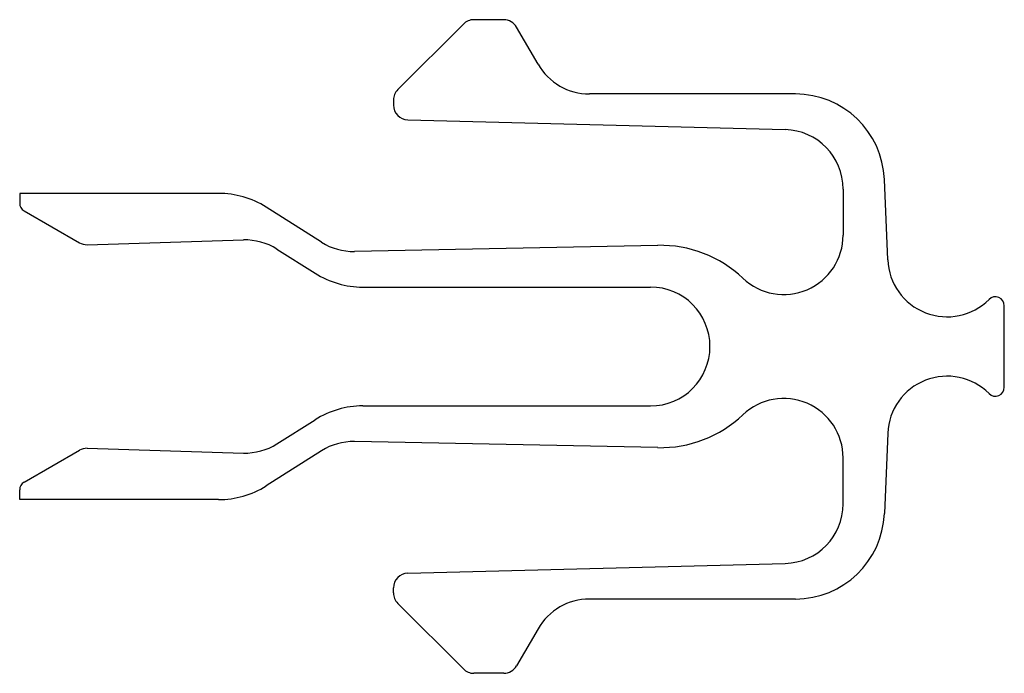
# Model space of a CAD drawing. Header units: millimetres. Extents: x -0.47 to 2.84, y -1.1 to 1.1.
import ezdxf

# ---------------------------------------------------------------- set-up
doc = ezdxf.new("R2010")
doc.units = ezdxf.units.MM

msp = doc.modelspace()

# ---------------------------------------------------------------- linework, layer by layer
at = {"color": 7, "linetype": 'Continuous', "lineweight": 25}
for p, q in [((1.1557, 1.1), (1.0552, 1.1)), ((1.0199, 1.0854), (0.7992, 0.8646)), ((1.2711, 0.95), (1.199, 1.075)), ((0.7845, 0.8293), (0.7845, 0.8128)), ((2.1373, 0.85), (1.4443, 0.85)), ((0.8332, 0.7628), (2.1034, 0.73)), ((2.4482, 0.2917), (2.437, 0.5624)), ((-0.4737, 0.5154), (-0.4737, 0.4827)), ((0.1956, 0.5154), (-0.4737, 0.5154)), ((2.2982, 0.5301), (2.2982, 0.375)), ((0.5428, 0.3509), (0.3558, 0.469)), ((-0.4587, 0.4567), (-0.2728, 0.3494)), ((-0.2462, 0.3427), (0.2793, 0.3586)), ((1.6744, 0.3405), (0.6536, 0.32)), ((0.3921, 0.3278), (0.521, 0.2464)), ((0.6813, 0.2), (1.65, 0.2)), ((2.8407, -0.1374), (2.8407, 0.1374)), ((0.6813, -0.2), (1.65, -0.2)), ((0.3921, -0.3278), (0.521, -0.2464)), ((2.4482, -0.2917), (2.437, -0.5624)), ((1.6744, -0.3405), (0.6536, -0.32)), ((-0.4587, -0.4567), (-0.2728, -0.3494)), ((-0.2462, -0.3427), (0.2793, -0.3586)), ((0.5428, -0.3509), (0.3558, -0.469)), ((2.2982, -0.5301), (2.2982, -0.375)), ((-0.4737, -0.5154), (-0.4737, -0.4827)), ((0.1956, -0.5154), (-0.4737, -0.5154)), ((0.8332, -0.7628), (2.1034, -0.73)), ((0.7845, -0.8293), (0.7845, -0.8128)), ((2.1373, -0.85), (1.4443, -0.85)), ((1.0199, -1.0854), (0.7992, -0.8646)), ((1.2711, -0.95), (1.199, -1.075)), ((1.1557, -1.1), (1.0552, -1.1))]:
    msp.add_line(p, q, dxfattribs=at)
for centre, radius, start, end in [((1.0552, 1.05), 0.05, 90, 135), ((1.1557, 1.05), 0.05, 30, 90), ((1.4443, 1.05), 0.2, 210, 270), ((0.8345, 0.8293), 0.05, 135, 180), ((2.1373, 0.55), 0.3, 2.3736, 90), ((0.8345, 0.8128), 0.05, 180, 268.5209), ((2.0982, 0.5301), 0.2, 0, 88.5209), ((0.1956, 0.2154), 0.3, 57.7206, 90), ((-0.4437, 0.4827), 0.03, 180, 240), ((2.0982, 0.375), 0.2, 226.5598, 0), ((-0.2478, 0.3927), 0.05, 240, 271.7302), ((0.2853, 0.1587), 0.2, 57.7206, 91.7302), ((0.6496, 0.52), 0.2, 237.7206, 271.1492), ((1.6825, -0.064), 0.4046, 46.5598, 91.1492), ((2.6481, 0.3), 0.2, 182.3736, 315), ((0.6813, 0.5), 0.3, 237.7206, 270), ((1.65, 0), 0.2, 270, 90), ((2.8107, 0.1374), 0.03, 0, 135), ((2.6481, -0.3), 0.2, 45, 177.6264), ((2.8107, -0.1374), 0.03, 225, 0), ((2.0982, -0.375), 0.2, 0, 133.4402), ((0.6813, -0.5), 0.3, 90, 122.2794), ((1.6825, 0.064), 0.4046, 268.8508, 313.4402), ((0.2853, -0.1587), 0.2, 268.2698, 302.2794), ((0.6496, -0.52), 0.2, 88.8508, 122.2794), ((-0.2478, -0.3927), 0.05, 88.2698, 120), ((-0.4437, -0.4827), 0.03, 120, 180), ((0.1956, -0.2154), 0.3, 270, 302.2794), ((2.0982, -0.5301), 0.2, 271.4791, 0), ((2.1373, -0.55), 0.3, 270, 357.6264), ((0.8345, -0.8128), 0.05, 91.4791, 180), ((0.8345, -0.8293), 0.05, 180, 225), ((1.4443, -1.05), 0.2, 90, 150), ((1.0552, -1.05), 0.05, 225, 270), ((1.1557, -1.05), 0.05, 270, 330)]:
    msp.add_arc(centre, radius, start, end, dxfattribs=at)

doc.saveas('drawing.dxf')
